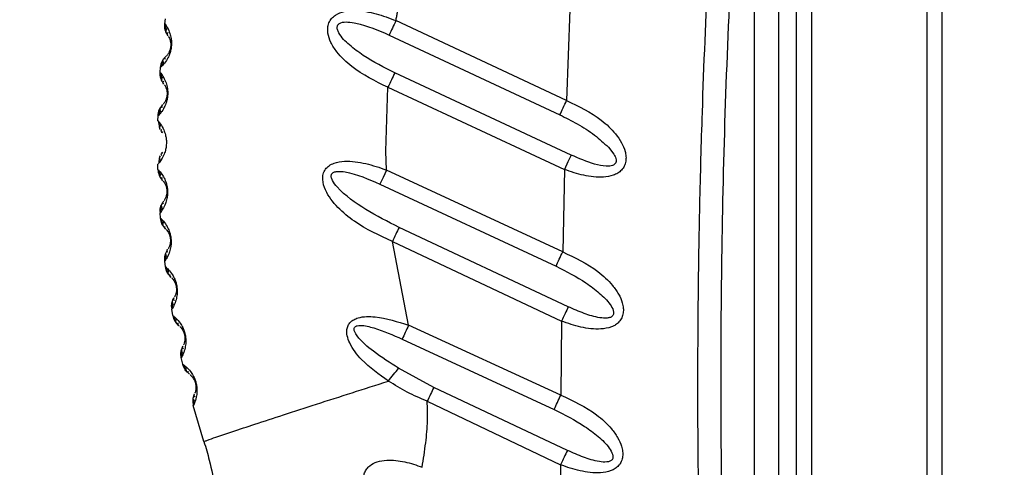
# Model space of a CAD drawing. Header units: millimetres. Extents: x 13 to 546, y 13 to 419.
# Tile 6 of 21: x 180 to 240, y 258 to 285. Entities that reach past the tile are written whole.
import ezdxf

# ---------------------------------------------------------------- set-up
doc = ezdxf.new("R2010")
doc.units = ezdxf.units.MM
doc.header["$LTSCALE"] = 2
doc.linetypes.add('SLD-Solid', pattern=[0])
doc.layers.add('DIMENSIONS', color=140, linetype='SLD-Solid', lineweight=25)
doc.styles.add('SLDTEXTSTYLE0', font='VERDANA.TTF')
doc.dimstyles.new('SLDDIMSTYLE0', dxfattribs={"dimtxt": 4.316016, "dimasz": 6.604, "dimexe": 0, "dimexo": 0.0625, "dimgap": 1.079004, "dimtad": 0, "dimtih": 1, "dimtoh": 1, "dimrnd": 1e-09, "dimzin": 12, "dimdsep": 46, "dimtxsty": 'SLDTEXTSTYLE0', "dimsah": 1, "dimcen": 0.09, "dimadec": 0, "dimazin": 3, "dimtfac": 1, "dimtofl": 0, "dimtmove": 0, "dimatfit": 3, "dimfxl": 0, "dimfrac": 2, "dimtolj": 1, "dimtzin": 12, "dimarcsym": 0})

# ---------------------------------------------------------------- blocks, each defined once
blk = doc.blocks.new('_D_1')
at = {"layer": 'DIMENSIONS'}
for p, q in [((237.937, 371.259), (153.567, 371.259)), ((159.917, 371.259), (159.917, 287.068)), ((153.505, 279.242), (152.055, 279.242)), ((152.055, 279.242), (152.055, 272.383)), ((166.33, 279.242), (167.779, 279.242)), ((167.779, 279.242), (167.779, 272.383)), ((152.055, 272.383), (153.505, 272.383)), ((167.779, 272.383), (166.33, 272.383)), ((159.917, 186.461), (159.917, 271.417)), ((171.111, 186.461), (153.567, 186.461))]:
    blk.add_line(p, q, dxfattribs=at)
for points in [[(159.917, 371.259), (158.901, 364.655), (160.933, 364.655)], [(159.917, 186.461), (160.933, 193.065), (158.901, 193.065)]]:
    blk.add_solid(points, dxfattribs=at)
at = {"layer": 'DIMENSIONS', "char_height": 4.2333, "attachment_point": 1, "style": 'SLDTEXTSTYLE0'}
for s, insert in [('184.8', (151.709, 285.586)), ('7.28', (153.505, 277.76))]:
    blk.add_mtext(s, dxfattribs=dict(at, insert=insert))
blk = doc.blocks.new('_D_3')
at = {"layer": 'DIMENSIONS'}
for p, q in [((237.478, 371.22), (133.984, 371.22)), ((140.334, 371.22), (140.334, 254.327)), ((133.922, 246.501), (132.472, 246.501)), ((132.472, 246.501), (132.472, 239.642)), ((146.747, 246.501), (148.196, 246.501)), ((148.196, 246.501), (148.196, 239.642)), ((132.472, 239.642), (133.922, 239.642)), ((148.196, 239.642), (146.747, 239.642)), ((140.334, 129.074), (140.334, 238.675)), ((199.811, 129.074), (133.984, 129.074))]:
    blk.add_line(p, q, dxfattribs=at)
for points in [[(140.334, 371.22), (139.318, 364.616), (141.35, 364.616)], [(140.334, 129.074), (141.35, 135.678), (139.318, 135.678)]]:
    blk.add_solid(points, dxfattribs=at)
at = {"layer": 'DIMENSIONS', "char_height": 4.2333, "attachment_point": 1, "style": 'SLDTEXTSTYLE0'}
for s, insert in [('242.1', (132.126, 252.844)), ('9.53', (133.922, 245.018))]:
    blk.add_mtext(s, dxfattribs=dict(at, insert=insert))

msp = doc.modelspace()

# ---------------------------------------------------------------- linework, layer by layer
for p, q in [((227.738, 239.861), (227.738, 311.061)), ((228.651, 311.061), (228.651, 239.861)), ((235.738, 242.077), (235.738, 308.845)), ((236.651, 308.845), (236.651, 242.077)), ((225.151, 239.961), (225.151, 308.455)), ((226.651, 239.961), (226.651, 308.455)), ((213.834, 286.094), (213.631, 280.522)), ((188.995, 285.223), (189.035, 285.542)), ((213.631, 280.522), (203.168, 285.428)), ((202.751, 284.544), (213.22, 279.646)), ((188.707, 282.248), (188.73, 282.563)), ((213.916, 277.18), (203.091, 282.224)), ((202.553, 277.428), (202.679, 281.337)), ((202.679, 281.337), (211.092, 277.428)), ((188.566, 279.271), (188.574, 279.587)), ((188.566, 279.271), (188.73, 279.067)), ((188.808, 278.596), (188.855, 278.536)), ((188.854, 277.349), (188.807, 277.289)), ((202.58, 276.256), (202.553, 277.428)), ((211.092, 277.428), (213.507, 276.303)), ((216.195, 277.664), (216.526, 277.244)), ((188.572, 276.291), (188.564, 276.614)), ((188.812, 276.965), (188.762, 276.876)), ((213.392, 271.243), (202.58, 276.256)), ((213.507, 276.303), (213.392, 271.243)), ((202.179, 275.393), (212.985, 270.365)), ((188.726, 273.308), (188.701, 273.645)), ((213.737, 267.872), (203.356, 272.737)), ((203.937, 266.738), (202.951, 271.874)), ((202.951, 271.874), (213.323, 266.997)), ((189.029, 270.322), (188.985, 270.68)), ((189.484, 267.329), (189.417, 267.718)), ((213.323, 266.997), (213.278, 262.457)), ((213.278, 262.457), (203.937, 266.738)), ((203.549, 265.892), (212.877, 261.577)), ((190, 264.756), (189.976, 264.974)), ((190.094, 264.342), (190, 264.756)), ((205.487, 262.922), (203.331, 264.099)), ((213.682, 259.06), (205.487, 262.922)), ((205.083, 262.076), (213.263, 258.185)), ((190.701, 262.072), (190.737, 261.806)), ((191.392, 259.602), (190.737, 261.806)), ((213.263, 258.185), (213.273, 254.173))]:
    msp.add_line(p, q)
at = {"flags": 128}
for points in [[(203.168, 285.428), (203.114, 285.312), (203.06, 285.197), (203.006, 285.083), (202.953, 284.971), (202.901, 284.86), (202.85, 284.752), (202.8, 284.646), (202.751, 284.544)], [(213.916, 277.18), (213.718, 276.756), (213.507, 276.303)], [(202.58, 276.256), (202.373, 275.811), (202.179, 275.393)], [(203.937, 266.738), (203.887, 266.629), (203.837, 266.519), (203.787, 266.411), (203.737, 266.303), (203.689, 266.197), (203.641, 266.093), (203.594, 265.991), (203.549, 265.892)]]:
    msp.add_lwpolyline(points, dxfattribs=at)
for centre, radius, start, end in [((189.576, 276.636), 1.012, 180.00503, 181.21928), ((189.572, 276.318), 1, 181.53548, 223.42823), ((189.698, 273.716), 0.999, 179.99891, 184.05093), ((190.402, 267.887), 1, 180.00056, 189.71305), ((190.469, 267.505), 1, 190.0883, 231.52107)]:
    msp.add_arc(centre, radius, start, end)
for points, knots in [([(222.202, 239.892), (222.118, 241.982), (221.958, 245.982), (221.804, 251.716), (221.709, 257.235), (221.675, 262.744), (221.703, 268.416), (221.794, 274.107), (221.978, 280.821), (222.302, 288.603), (222.694, 295.248), (223.005, 299.707), (223.146, 301.612), (223.283, 303.369), (223.439, 305.268), (223.663, 307.915), (223.847, 309.948), (223.951, 311.1)], [0, 0, 0, 0, 0.087998, 0.168469, 0.24141, 0.32028, 0.400334, 0.480102, 0.5598, 0.682985, 0.807884, 0.839902, 0.871122, 0.888236, 0.914077, 0.951332, 1, 1, 1, 1]), ([(225.151, 308.455), (224.634, 302.058), (223.605, 289.334), (223.06, 271.558), (223.064, 255.118), (223.456, 245.034), (223.653, 239.961)], [0, 0, 0, 0, 0.280806, 0.558478, 0.777879, 1, 1, 1, 1]), ([(203.168, 285.428), (203.183, 285.511), (203.212, 285.678), (203.274, 285.986), (203.325, 286.232), (203.36, 286.398), (203.433, 286.752), (203.494, 287.088), (203.554, 287.421)], [0, 0, 0, 0, 0.125006, 0.25001, 0.46483, 0.496346, 0.500023, 1, 1, 1, 1]), ([(202.679, 281.337), (201.904, 281.713), (200.744, 282.274), (199.643, 283.336), (199.169, 284.048), (198.991, 284.565), (198.971, 284.978), (199.046, 285.293), (199.213, 285.567), (199.526, 285.831), (200.034, 286.02), (200.886, 286.07), (201.968, 285.888), (202.767, 285.582), (203.168, 285.428)], [0, 0, 0, 0, 0.250794, 0.375257, 0.443143, 0.500216, 0.533037, 0.563289, 0.593738, 0.625646, 0.68174, 0.749175, 0.874004, 1, 1, 1, 1]), ([(188.995, 285.223), (189.045, 285.15), (189.171, 284.97), (189.304, 284.667), (189.38, 284.355), (189.401, 284.126), (189.401, 283.963), (189.392, 283.838), (189.376, 283.715), (189.344, 283.555), (189.278, 283.335), (189.142, 283.045), (188.952, 282.775), (188.794, 282.623), (188.73, 282.563)], [0, 0, 0, 0, 0.089769, 0.223496, 0.334369, 0.415964, 0.457796, 0.500546, 0.543164, 0.584896, 0.666367, 0.77694, 0.91045, 1, 1, 1, 1]), ([(189.172, 284.522), (189.139, 284.574), (189.073, 284.679), (189.013, 284.855), (188.982, 285.038), (188.991, 285.161), (188.995, 285.223)], [0, 0, 0, 0, 0.250007, 0.500004, 0.75, 1, 1, 1, 1]), ([(189.034, 285.205), (189.033, 285.14), (189.03, 285.007), (189.058, 284.878), (189.072, 284.812)], [0, 0, 0, 0, 0.491111, 1, 1, 1, 1]), ([(203.091, 282.224), (202.433, 282.557), (201.456, 283.052), (200.324, 283.9), (199.769, 284.439), (199.585, 284.834), (199.561, 284.964), (199.562, 285.05), (199.585, 285.13), (199.632, 285.2), (199.702, 285.256), (199.891, 285.344), (200.247, 285.354), (201.265, 285.195), (202.085, 284.836), (202.751, 284.544)], [0, 0, 0, 0, 0.272418, 0.404393, 0.52538, 0.552812, 0.564097, 0.574187, 0.584455, 0.594471, 0.605133, 0.617197, 0.671168, 0.732843, 1, 1, 1, 1]), ([(189.124, 284.94), (189.089, 284.906), (189.012, 284.833), (189.057, 284.734), (189.081, 284.68)], [0, 0, 0, 0, 0.453232, 1, 1, 1, 1]), ([(189.215, 284.454), (189.223, 284.442), (189.291, 284.334), (189.34, 284.17), (189.357, 283.997), (189.358, 283.925), (189.355, 283.878), (189.353, 283.843), (189.348, 283.808), (189.341, 283.762), (189.327, 283.692), (189.294, 283.583), (189.23, 283.446), (189.16, 283.337), (189.107, 283.283), (189.097, 283.273)], [0, 0, 0, 0, 0.032929, 0.302035, 0.38989, 0.444832, 0.472448, 0.500163, 0.527898, 0.555477, 0.610176, 0.697668, 0.821396, 0.967078, 1, 1, 1, 1]), ([(189.191, 284.496), (189.167, 284.533), (189.123, 284.601), (189.172, 284.662), (189.193, 284.689)], [0, 0, 0, 0, 0.55993, 1, 1, 1, 1]), ([(188.73, 282.563), (188.738, 282.624), (188.754, 282.746), (188.821, 282.92), (188.914, 283.081), (189, 283.17), (189.042, 283.214)], [0, 0, 0, 0, 0.2500037, 0.5000038, 0.7499998, 1, 1, 1, 1]), ([(189.029, 283.047), (189.014, 283.078), (188.978, 283.147), (189.034, 283.205), (189.065, 283.237)], [0, 0, 0, 0, 0.440203, 1, 1, 1, 1]), ([(188.886, 282.95), (188.859, 282.888), (188.806, 282.767), (188.783, 282.637), (188.772, 282.573)], [0, 0, 0, 0, 0.5088708, 1, 1, 1, 1]), ([(188.921, 283.078), (188.887, 283.03), (188.824, 282.941), (188.885, 282.854), (188.912, 282.815)], [0, 0, 0, 0, 0.546741, 1, 1, 1, 1]), ([(188.707, 282.248), (188.76, 282.179), (188.893, 282.005), (189.04, 281.71), (189.131, 281.403), (189.163, 281.176), (189.171, 281.013), (189.168, 280.889), (189.159, 280.767), (189.136, 280.61), (189.082, 280.388), (188.96, 280.091), (188.784, 279.809), (188.634, 279.65), (188.574, 279.587)], [0, 0, 0, 0, 0.08973, 0.223544, 0.334567, 0.41613, 0.458049, 0.500946, 0.542733, 0.583532, 0.662796, 0.776785, 0.910396, 1, 1, 1, 1]), ([(188.917, 281.56), (188.882, 281.61), (188.811, 281.711), (188.743, 281.883), (188.703, 282.064), (188.705, 282.187), (188.707, 282.248)], [0, 0, 0, 0, 0.249997, 0.499997, 0.749995, 1, 1, 1, 1]), ([(188.746, 282.232), (188.748, 282.168), (188.752, 282.036), (188.786, 281.908), (188.803, 281.844)], [0, 0, 0, 0, 0.491146, 1, 1, 1, 1]), ([(203.091, 282.224), (203.024, 282.081), (202.887, 281.785), (202.75, 281.49), (202.679, 281.337)], [0, 0, 0, 0, 0.483422, 1, 1, 1, 1]), ([(188.848, 281.973), (188.815, 281.938), (188.743, 281.861), (188.792, 281.765), (188.818, 281.712)], [0, 0, 0, 0, 0.452686, 1, 1, 1, 1]), ([(188.936, 281.534), (188.91, 281.57), (188.864, 281.635), (188.909, 281.699), (188.929, 281.726)], [0, 0, 0, 0, 0.560394, 1, 1, 1, 1]), ([(188.963, 281.494), (188.971, 281.482), (189.044, 281.378), (189.1, 281.218), (189.126, 281.046), (189.13, 280.974), (189.13, 280.927), (189.129, 280.892), (189.126, 280.857), (189.122, 280.811), (189.11, 280.74), (189.083, 280.631), (189.026, 280.491), (188.962, 280.38), (188.913, 280.323), (188.904, 280.312)], [0, 0, 0, 0, 0.032885, 0.301968, 0.389843, 0.444803, 0.472437, 0.500163, 0.527891, 0.555471, 0.61018, 0.697674, 0.821414, 0.967118, 1, 1, 1, 1]), ([(188.574, 279.587), (188.579, 279.648), (188.589, 279.77), (188.646, 279.947), (188.731, 280.111), (188.811, 280.204), (188.852, 280.251)], [0, 0, 0, 0, 0.250007, 0.500008, 0.750005, 1, 1, 1, 1]), ([(188.847, 280.084), (188.83, 280.113), (188.792, 280.181), (188.844, 280.241), (188.873, 280.274)], [0, 0, 0, 0, 0.4396813, 1, 1, 1, 1]), ([(213.22, 279.646), (213.287, 279.787), (213.424, 280.079), (213.56, 280.372), (213.631, 280.522)], [0, 0, 0, 0, 0.483569, 1, 1, 1, 1]), ([(213.631, 280.522), (214.374, 280.169), (215.485, 279.64), (216.539, 278.636), (217.009, 277.969), (217.212, 277.492), (217.283, 277.101), (217.273, 276.791), (217.185, 276.497), (217.01, 276.248), (216.774, 276.06), (216.406, 275.89), (215.693, 275.777), (214.875, 275.882), (214.085, 276.088), (213.7, 276.231), (213.507, 276.303)], [0, 0, 0, 0, 0.250761, 0.375188, 0.442032, 0.500136, 0.533037, 0.563225, 0.59488, 0.625802, 0.655056, 0.686731, 0.749289, 0.873869, 0.936866, 1, 1, 1, 1]), ([(188.71, 279.98), (188.686, 279.917), (188.64, 279.794), (188.623, 279.663), (188.615, 279.599)], [0, 0, 0, 0, 0.508827, 1, 1, 1, 1]), ([(188.738, 280.109), (188.706, 280.059), (188.648, 279.968), (188.713, 279.884), (188.742, 279.847)], [0, 0, 0, 0, 0.547291, 1, 1, 1, 1]), ([(213.22, 279.646), (213.58, 279.467), (214.315, 279.1), (215.332, 278.456), (215.919, 277.917), (216.195, 277.664)], [0, 0, 0, 0, 0.335461, 0.687062, 1, 1, 1, 1]), ([(188.606, 279.257), (188.611, 279.193), (188.621, 279.062), (188.661, 278.937), (188.681, 278.873)], [0, 0, 0, 0, 0.49119, 1, 1, 1, 1]), ([(188.645, 279.173), (188.674, 279.138), (188.786, 279.003), (188.922, 278.752), (189.028, 278.452), (189.071, 278.227), (189.087, 278.066), (189.09, 277.942), (189.086, 277.818), (189.071, 277.657), (189.027, 277.433), (188.921, 277.133), (188.785, 276.882), (188.673, 276.747), (188.644, 276.713)], [0, 0, 0, 0, 0.050669, 0.196927, 0.318199, 0.407487, 0.453261, 0.500034, 0.546772, 0.592534, 0.681857, 0.803059, 0.949328, 1, 1, 1, 1]), ([(188.72, 279.004), (188.689, 278.967), (188.62, 278.888), (188.674, 278.794), (188.703, 278.743)], [0, 0, 0, 0, 0.452152, 1, 1, 1, 1]), ([(188.829, 278.571), (188.801, 278.606), (188.752, 278.668), (188.794, 278.734), (188.812, 278.762)], [0, 0, 0, 0, 0.560892, 1, 1, 1, 1]), ([(188.811, 277.123), (188.793, 277.151), (188.751, 277.217), (188.8, 277.279), (188.828, 277.314)], [0, 0, 0, 0, 0.43911, 1, 1, 1, 1]), ([(216.601, 276.632), (216.571, 276.606), (216.504, 276.549), (216.315, 276.496), (215.922, 276.488), (215.078, 276.676), (214.388, 276.976), (213.916, 277.18)], [0, 0, 0, 0, 0.0421901, 0.0922987, 0.2034975, 0.4561316, 1, 1, 1, 1]), ([(216.526, 277.244), (216.563, 277.181), (216.629, 277.068), (216.657, 276.939), (216.67, 276.882)], [0, 0, 0, 0, 0.553616, 1, 1, 1, 1]), ([(188.68, 277.012), (188.66, 276.949), (188.623, 276.835), (188.613, 276.716), (188.609, 276.664)], [0, 0, 0, 0, 0.560136, 1, 1, 1, 1]), ([(188.702, 277.142), (188.673, 277.091), (188.619, 276.998), (188.688, 276.918), (188.719, 276.882)], [0, 0, 0, 0, 0.547847, 1, 1, 1, 1]), ([(202.951, 271.874), (202.145, 272.246), (200.937, 272.802), (199.582, 273.937), (198.889, 274.813), (198.652, 275.568), (198.686, 276.015), (198.828, 276.316), (199.064, 276.546), (199.459, 276.739), (200.231, 276.851), (201.108, 276.721), (201.958, 276.49), (202.373, 276.334), (202.58, 276.256)], [0, 0, 0, 0, 0.251013, 0.375877, 0.500447, 0.563114, 0.595591, 0.625903, 0.655467, 0.687728, 0.74941, 0.874023, 0.936948, 1, 1, 1, 1]), ([(216.661, 276.74), (216.654, 276.72), (216.641, 276.68), (216.614, 276.648), (216.601, 276.632)], [0, 0, 0, 0, 0.50405, 1, 1, 1, 1]), ([(216.67, 276.882), (216.672, 276.857), (216.676, 276.809), (216.666, 276.762), (216.661, 276.74)], [0, 0, 0, 0, 0.522897, 1, 1, 1, 1]), ([(188.572, 276.291), (188.631, 276.227), (188.779, 276.069), (188.951, 275.792), (189.07, 275.498), (189.125, 275.277), (189.148, 275.118), (189.158, 274.995), (189.16, 274.871), (189.152, 274.71), (189.12, 274.484), (189.03, 274.18), (188.886, 273.887), (188.754, 273.714), (188.701, 273.645)], [0, 0, 0, 0, 0.0895, 0.222997, 0.333671, 0.415176, 0.45696, 0.499652, 0.542377, 0.584213, 0.665888, 0.776714, 0.910383, 1, 1, 1, 1]), ([(188.613, 276.279), (188.621, 276.215), (188.637, 276.085), (188.683, 275.963), (188.706, 275.9)], [0, 0, 0, 0, 0.4912409, 1, 1, 1, 1]), ([(188.738, 276.032), (188.709, 275.995), (188.645, 275.912), (188.703, 275.822), (188.734, 275.772)], [0, 0, 0, 0, 0.451617, 1, 1, 1, 1]), ([(203.356, 272.737), (202.668, 273.09), (201.32, 273.783), (199.922, 274.767), (199.306, 275.536), (199.203, 275.788), (199.195, 275.92), (199.218, 276.007), (199.272, 276.078), (199.383, 276.148), (199.65, 276.2), (200.641, 276.08), (201.486, 275.702), (202.179, 275.393)], [0, 0, 0, 0, 0.271039, 0.530749, 0.588216, 0.612977, 0.624122, 0.633965, 0.643783, 0.654605, 0.679095, 0.737055, 1, 1, 1, 1]), ([(188.867, 275.607), (188.838, 275.64), (188.787, 275.7), (188.824, 275.767), (188.841, 275.796)], [0, 0, 0, 0, 0.561373, 1, 1, 1, 1]), ([(188.897, 275.569), (188.906, 275.559), (188.988, 275.463), (189.059, 275.31), (189.101, 275.143), (189.111, 275.073), (189.116, 275.027), (189.118, 274.992), (189.12, 274.957), (189.119, 274.911), (189.115, 274.84), (189.099, 274.729), (189.057, 274.585), (189.005, 274.468), (188.962, 274.407), (188.954, 274.395)], [0, 0, 0, 0, 0.032778, 0.301425, 0.389042, 0.443905, 0.471495, 0.499189, 0.526972, 0.554622, 0.609484, 0.697289, 0.82134, 0.96721, 1, 1, 1, 1]), ([(188.699, 273.716), (188.708, 273.827), (188.727, 274.049), (188.848, 274.236), (188.909, 274.329)], [0, 0, 0, 0, 0.499998, 1, 1, 1, 1]), ([(188.812, 274.178), (188.785, 274.125), (188.737, 274.03), (188.809, 273.954), (188.841, 273.919)], [0, 0, 0, 0, 0.548396, 1, 1, 1, 1]), ([(188.921, 274.164), (188.901, 274.192), (188.857, 274.254), (188.903, 274.319), (188.928, 274.355)], [0, 0, 0, 0, 0.438538, 1, 1, 1, 1]), ([(188.797, 274.047), (188.78, 273.983), (188.746, 273.857), (188.742, 273.726), (188.74, 273.661)], [0, 0, 0, 0, 0.508769, 1, 1, 1, 1]), ([(188.726, 273.308), (188.788, 273.248), (188.942, 273.097), (189.127, 272.83), (189.259, 272.543), (189.324, 272.326), (189.355, 272.169), (189.37, 272.047), (189.379, 271.924), (189.38, 271.763), (189.359, 271.537), (189.285, 271.229), (189.156, 270.93), (189.034, 270.752), (188.985, 270.68)], [0, 0, 0, 0, 0.089414, 0.222809, 0.333384, 0.414836, 0.456596, 0.499261, 0.542027, 0.583909, 0.665674, 0.776612, 0.910353, 1, 1, 1, 1]), ([(189.03, 272.664), (188.95, 272.757), (188.789, 272.944), (188.747, 273.187), (188.726, 273.308)], [0, 0, 0, 0, 0.5, 1, 1, 1, 1]), ([(188.767, 273.298), (188.778, 273.235), (188.8, 273.106), (188.852, 272.986), (188.878, 272.925)], [0, 0, 0, 0, 0.491281, 1, 1, 1, 1]), ([(188.903, 273.058), (188.877, 273.02), (188.817, 272.934), (188.878, 272.847), (188.912, 272.799)], [0, 0, 0, 0, 0.451038, 1, 1, 1, 1]), ([(189.052, 272.641), (189.022, 272.673), (188.968, 272.73), (189.002, 272.798), (189.017, 272.828)], [0, 0, 0, 0, 0.561856, 1, 1, 1, 1]), ([(189.084, 272.605), (189.093, 272.595), (189.179, 272.504), (189.257, 272.355), (189.307, 272.191), (189.321, 272.122), (189.328, 272.076), (189.332, 272.042), (189.335, 272.007), (189.337, 271.961), (189.337, 271.89), (189.326, 271.779), (189.292, 271.633), (189.245, 271.514), (189.206, 271.451), (189.199, 271.439)], [0, 0, 0, 0, 0.032726, 0.301186, 0.388694, 0.443526, 0.471101, 0.498775, 0.526587, 0.554259, 0.609191, 0.69713, 0.821318, 0.967258, 1, 1, 1, 1]), ([(203.356, 272.737), (203.291, 272.598), (203.156, 272.31), (203.021, 272.023), (202.951, 271.874)], [0, 0, 0, 0, 0.484107, 1, 1, 1, 1]), ([(188.985, 270.68), (188.982, 270.803), (188.975, 271.049), (189.097, 271.264), (189.157, 271.371)], [0, 0, 0, 0, 0.5, 1, 1, 1, 1]), ([(189.068, 271.215), (189.044, 271.162), (189.001, 271.065), (189.076, 270.992), (189.11, 270.96)], [0, 0, 0, 0, 0.548974, 1, 1, 1, 1]), ([(189.177, 271.208), (189.156, 271.234), (189.109, 271.294), (189.151, 271.36), (189.175, 271.398)], [0, 0, 0, 0, 0.437978, 1, 1, 1, 1]), ([(212.985, 270.365), (213.051, 270.507), (213.186, 270.799), (213.322, 271.092), (213.392, 271.243)], [0, 0, 0, 0, 0.483879, 1, 1, 1, 1]), ([(213.392, 271.243), (214.145, 270.889), (215.272, 270.359), (216.345, 269.349), (216.826, 268.679), (217.038, 268.198), (217.118, 267.805), (217.114, 267.49), (217.032, 267.191), (216.864, 266.943), (216.643, 266.759), (216.278, 266.576), (215.548, 266.457), (214.706, 266.568), (213.907, 266.778), (213.518, 266.924), (213.323, 266.997)], [0, 0, 0, 0, 0.250907, 0.375459, 0.442399, 0.500526, 0.533515, 0.563648, 0.595297, 0.626204, 0.653119, 0.68179, 0.749202, 0.873814, 0.93684, 1, 1, 1, 1]), ([(189.06, 271.085), (189.046, 271.02), (189.018, 270.893), (189.021, 270.762), (189.023, 270.698)], [0, 0, 0, 0, 0.508737, 1, 1, 1, 1]), ([(189.029, 270.322), (189.093, 270.265), (189.254, 270.123), (189.45, 269.866), (189.595, 269.587), (189.67, 269.375), (189.709, 269.22), (189.731, 269.099), (189.745, 268.977), (189.754, 268.817), (189.745, 268.591), (189.686, 268.281), (189.573, 267.976), (189.461, 267.792), (189.417, 267.718)], [0, 0, 0, 0, 0.089323, 0.222603, 0.333038, 0.414386, 0.456122, 0.498777, 0.541617, 0.583555, 0.665391, 0.77646, 0.910299, 1, 1, 1, 1]), ([(189.362, 269.695), (189.278, 269.785), (189.109, 269.963), (189.056, 270.202), (189.029, 270.322)], [0, 0, 0, 0, 0.499997, 1, 1, 1, 1]), ([(189.07, 270.314), (189.084, 270.252), (189.113, 270.125), (189.17, 270.008), (189.199, 269.949)], [0, 0, 0, 0, 0.491319, 1, 1, 1, 1]), ([(189.217, 270.082), (189.193, 270.042), (189.138, 269.954), (189.203, 269.871), (189.239, 269.825)], [0, 0, 0, 0, 0.450508, 1, 1, 1, 1]), ([(212.985, 270.365), (213.612, 270.044), (214.544, 269.566), (215.638, 268.743), (216.217, 268.177), (216.489, 267.722), (216.522, 267.492), (216.495, 267.381), (216.454, 267.313), (216.394, 267.26), (216.286, 267.203), (216.041, 267.157), (215.486, 267.211), (214.683, 267.454), (214.057, 267.731), (213.737, 267.872)], [0, 0, 0, 0, 0.272887, 0.405847, 0.530801, 0.585193, 0.608429, 0.61863, 0.628796, 0.638708, 0.64955, 0.675828, 0.73407, 0.864097, 1, 1, 1, 1]), ([(189.386, 269.674), (189.354, 269.705), (189.297, 269.758), (189.328, 269.828), (189.341, 269.859)], [0, 0, 0, 0, 0.562347, 1, 1, 1, 1]), ([(189.419, 269.64), (189.429, 269.63), (189.518, 269.543), (189.603, 269.399), (189.66, 269.239), (189.678, 269.171), (189.687, 269.126), (189.693, 269.092), (189.697, 269.057), (189.702, 269.012), (189.705, 268.941), (189.7, 268.829), (189.673, 268.683), (189.633, 268.562), (189.597, 268.497), (189.591, 268.485)], [0, 0, 0, 0, 0.0326693, 0.3008808, 0.3882568, 0.4430355, 0.4705841, 0.4982355, 0.5261229, 0.5538452, 0.6088038, 0.6969173, 0.8212776, 0.9673149, 1, 1, 1, 1]), ([(189.402, 267.887), (189.409, 267.98), (189.422, 268.167), (189.509, 268.332), (189.553, 268.415)], [0, 0, 0, 0, 0.499994, 1, 1, 1, 1]), ([(189.472, 268.255), (189.452, 268.201), (189.413, 268.102), (189.492, 268.034), (189.527, 268.003)], [0, 0, 0, 0, 0.549541, 1, 1, 1, 1]), ([(189.471, 268.125), (189.46, 268.06), (189.439, 267.932), (189.449, 267.802), (189.453, 267.738)], [0, 0, 0, 0, 0.508727, 1, 1, 1, 1]), ([(189.581, 268.253), (189.559, 268.278), (189.509, 268.336), (189.548, 268.404), (189.569, 268.442)], [0, 0, 0, 0, 0.437385, 1, 1, 1, 1]), ([(213.737, 267.872), (213.671, 267.732), (213.532, 267.44), (213.394, 267.148), (213.323, 266.997)], [0, 0, 0, 0, 0.482804, 1, 1, 1, 1]), ([(189.484, 267.329), (189.551, 267.276), (189.718, 267.142), (189.925, 266.895), (190.083, 266.625), (190.168, 266.418), (190.214, 266.265), (190.242, 266.146), (190.263, 266.026), (190.279, 265.867), (190.282, 265.641), (190.24, 265.329), (190.143, 265.021), (190.041, 264.832), (190, 264.756)], [0, 0, 0, 0, 0.089265, 0.222526, 0.332991, 0.414397, 0.456137, 0.498779, 0.541623, 0.583574, 0.665458, 0.776526, 0.910338, 1, 1, 1, 1]), ([(189.525, 267.323), (189.543, 267.262), (189.578, 267.137), (189.64, 267.024), (189.672, 266.966)], [0, 0, 0, 0, 0.491363, 1, 1, 1, 1]), ([(189.683, 267.099), (189.661, 267.059), (189.611, 266.969), (189.68, 266.889), (189.718, 266.845)], [0, 0, 0, 0, 0.44998, 1, 1, 1, 1]), ([(202.7, 263.312), (202.126, 263.719), (201.21, 264.37), (200.415, 265.399), (200.164, 266.063), (200.138, 266.442), (200.219, 266.731), (200.365, 266.94), (200.582, 267.097), (201.081, 267.289), (202.265, 267.29), (203.266, 266.96), (203.937, 266.738)], [0, 0, 0, 0, 0.250069, 0.398737, 0.454423, 0.501129, 0.531104, 0.559811, 0.590287, 0.625077, 0.748908, 1, 1, 1, 1]), ([(189.871, 266.702), (189.838, 266.73), (189.779, 266.781), (189.806, 266.852), (189.818, 266.883)], [0, 0, 0, 0, 0.562817, 1, 1, 1, 1]), ([(189.906, 266.669), (189.916, 266.66), (190.009, 266.578), (190.1, 266.439), (190.165, 266.282), (190.186, 266.215), (190.197, 266.171), (190.205, 266.137), (190.211, 266.103), (190.218, 266.058), (190.225, 265.987), (190.226, 265.876), (190.206, 265.729), (190.173, 265.606), (190.14, 265.54), (190.134, 265.528)], [0, 0, 0, 0, 0.032614, 0.300856, 0.388244, 0.44302, 0.470582, 0.498258, 0.526089, 0.553804, 0.608836, 0.696948, 0.821312, 0.967364, 1, 1, 1, 1]), ([(203.331, 264.099), (202.808, 264.435), (201.902, 265.016), (200.979, 265.785), (200.647, 266.29), (200.602, 266.45), (200.599, 266.527), (200.619, 266.594), (200.66, 266.647), (200.719, 266.685), (200.825, 266.722), (201.204, 266.746), (202.155, 266.498), (202.982, 266.139), (203.549, 265.892)], [0, 0, 0, 0, 0.270368, 0.468249, 0.516212, 0.529013, 0.539773, 0.549297, 0.558717, 0.56825, 0.579254, 0.607337, 0.731038, 1, 1, 1, 1]), ([(189.976, 264.974), (189.982, 265.058), (189.992, 265.227), (190.064, 265.38), (190.1, 265.456)], [0, 0, 0, 0, 0.49999, 1, 1, 1, 1]), ([(190.029, 265.293), (190.011, 265.238), (189.978, 265.138), (190.059, 265.074), (190.095, 265.045)], [0, 0, 0, 0, 0.550052, 1, 1, 1, 1]), ([(190.033, 265.164), (190.026, 265.098), (190.012, 264.969), (190.028, 264.841), (190.036, 264.778)], [0, 0, 0, 0, 0.508677, 1, 1, 1, 1]), ([(190.136, 265.297), (190.113, 265.321), (190.061, 265.375), (190.096, 265.445), (190.115, 265.484)], [0, 0, 0, 0, 0.4369303, 1, 1, 1, 1]), ([(190.094, 264.342), (190.163, 264.291), (190.335, 264.166), (190.552, 263.932), (190.723, 263.673), (190.818, 263.471), (190.871, 263.323), (190.905, 263.206), (190.931, 263.087), (190.956, 262.929), (190.97, 262.703), (190.945, 262.39), (190.865, 262.077), (190.773, 261.883), (190.737, 261.806)], [0, 0, 0, 0, 0.089097, 0.221997, 0.331983, 0.413065, 0.454634, 0.497099, 0.540084, 0.582194, 0.664446, 0.776057, 0.910274, 1, 1, 1, 1]), ([(190.484, 263.755), (190.393, 263.835), (190.209, 263.995), (190.132, 264.226), (190.094, 264.342)], [0, 0, 0, 0, 0.4999961, 1, 1, 1, 1]), ([(190.135, 264.337), (190.155, 264.277), (190.196, 264.155), (190.264, 264.045), (190.299, 263.989)], [0, 0, 0, 0, 0.491423, 1, 1, 1, 1]), ([(190.303, 264.122), (190.283, 264.081), (190.238, 263.989), (190.31, 263.913), (190.35, 263.871)], [0, 0, 0, 0, 0.449409, 1, 1, 1, 1]), ([(190.51, 263.736), (190.475, 263.763), (190.414, 263.811), (190.437, 263.882), (190.447, 263.914)], [0, 0, 0, 0, 0.563213, 1, 1, 1, 1]), ([(202.7, 263.312), (202.804, 263.447), (203.01, 263.714), (203.226, 263.973), (203.331, 264.099)], [0, 0, 0, 0, 0.509091, 1, 1, 1, 1]), ([(190.545, 263.705), (190.556, 263.696), (190.653, 263.619), (190.75, 263.486), (190.822, 263.334), (190.846, 263.268), (190.86, 263.225), (190.869, 263.192), (190.877, 263.159), (190.886, 263.114), (190.896, 263.044), (190.903, 262.933), (190.892, 262.785), (190.865, 262.661), (190.836, 262.593), (190.831, 262.581)], [0, 0, 0, 0, 0.032525, 0.300051, 0.386953, 0.441504, 0.46897, 0.496563, 0.5245, 0.552318, 0.607602, 0.6963, 0.821197, 0.967448, 1, 1, 1, 1]), ([(191.392, 259.602), (191.45, 259.627), (191.69, 259.731), (192.269, 259.918), (193.247, 260.254), (194.627, 260.705), (196.352, 261.27), (198.341, 261.913), (200.487, 262.604), (201.958, 263.074), (202.7, 263.312)], [0, 0, 0, 0, 0.015853, 0.06603, 0.1532, 0.276634, 0.431788, 0.610764, 0.803603, 1, 1, 1, 1]), ([(205.083, 262.076), (204.671, 262.254), (203.847, 262.609), (203.082, 263.078), (202.7, 263.312)], [0, 0, 0, 0, 0.500785, 1, 1, 1, 1]), ([(205.487, 262.922), (205.421, 262.785), (205.287, 262.503), (205.152, 262.221), (205.083, 262.076)], [0, 0, 0, 0, 0.484431, 1, 1, 1, 1]), ([(190.8, 262.508), (190.772, 262.438), (190.714, 262.298), (190.705, 262.148), (190.701, 262.072)], [0, 0, 0, 0, 0.4999932, 1, 1, 1, 1]), ([(190.738, 262.341), (190.723, 262.286), (190.695, 262.184), (190.779, 262.125), (190.816, 262.098)], [0, 0, 0, 0, 0.550676, 1, 1, 1, 1]), ([(190.749, 262.213), (190.745, 262.148), (190.738, 262.019), (190.76, 261.891), (190.771, 261.829)], [0, 0, 0, 0, 0.508676, 1, 1, 1, 1]), ([(190.844, 262.351), (190.82, 262.373), (190.765, 262.425), (190.796, 262.496), (190.814, 262.536)], [0, 0, 0, 0, 0.436262, 1, 1, 1, 1]), ([(204.776, 258.024), (204.853, 258.524), (205, 259.473), (205.127, 260.828), (205.097, 261.68), (205.083, 262.076)], [0, 0, 0, 0, 0.372456, 0.70815, 1, 1, 1, 1]), ([(212.877, 261.577), (212.941, 261.72), (213.075, 262.013), (213.209, 262.306), (213.278, 262.457)], [0, 0, 0, 0, 0.48427, 1, 1, 1, 1]), ([(213.278, 262.457), (214.041, 262.102), (215.183, 261.57), (216.274, 260.556), (216.767, 259.882), (216.988, 259.399), (217.076, 259.002), (217.079, 258.684), (217.003, 258.381), (216.837, 258.127), (216.617, 257.939), (216.25, 257.752), (215.511, 257.634), (214.66, 257.748), (213.853, 257.963), (213.46, 258.111), (213.263, 258.185)], [0, 0, 0, 0, 0.250899, 0.375673, 0.44253, 0.500783, 0.533893, 0.563897, 0.595578, 0.626414, 0.653215, 0.681781, 0.749257, 0.873833, 0.936852, 1, 1, 1, 1]), ([(212.877, 261.577), (213.512, 261.253), (214.458, 260.77), (215.571, 259.938), (216.162, 259.367), (216.445, 258.907), (216.487, 258.675), (216.465, 258.561), (216.426, 258.491), (216.367, 258.435), (216.26, 258.376), (216.013, 258.328), (215.452, 258.385), (214.64, 258.634), (214.006, 258.916), (213.682, 259.06)], [0, 0, 0, 0, 0.272768, 0.405833, 0.531164, 0.585954, 0.609097, 0.619653, 0.629678, 0.639453, 0.650128, 0.676148, 0.734198, 0.864158, 1, 1, 1, 1]), ([(191.392, 259.602), (191.506, 259.222), (191.788, 258.277), (192.1, 256.73), (192.293, 255.142), (192.321, 254.135), (192.332, 253.718)], [0, 0, 0, 0, 0.199033, 0.494416, 0.790958, 1, 1, 1, 1]), ([(213.682, 259.06), (213.615, 258.919), (213.475, 258.628), (213.335, 258.336), (213.263, 258.185)], [0, 0, 0, 0, 0.482393, 1, 1, 1, 1]), ([(204.336, 254.187), (203.661, 254.515), (202.651, 255.005), (201.716, 255.955), (201.33, 256.591), (201.189, 257.045), (201.176, 257.409), (201.234, 257.686), (201.363, 257.932), (201.61, 258.186), (202.032, 258.398), (202.769, 258.507), (203.53, 258.414), (204.251, 258.224), (204.601, 258.091), (204.776, 258.024)], [0, 0, 0, 0, 0.250618, 0.374928, 0.442323, 0.499698, 0.532931, 0.563798, 0.593968, 0.625431, 0.681678, 0.749176, 0.873909, 0.936888, 1, 1, 1, 1])]:
    msp.add_open_spline(points, degree=3, knots=knots)

# ---------------------------------------------------------------- dimensions: what is measured, and where the dimension line sits
at = {"layer": 'DIMENSIONS'}
for base, p1, p2, picture, middle in [((140.334, 371.22), (202.351, 129.074), (240.018, 371.22), '_D_3', (140.334, 246.501)), ((159.917, 186.461), (240.477, 371.259), (173.651, 186.461), '_D_1', (159.917, 279.242))]:
    dim = msp.add_linear_dim(base=base, p1=p1, p2=p2, angle=90, dimstyle='SLDDIMSTYLE0', dxfattribs=at)
    dim.commit()
    dim.dimension.update_dxf_attribs({"geometry": picture, "text_midpoint": middle, "dimtype": 160})

doc.saveas('drawing.dxf')
